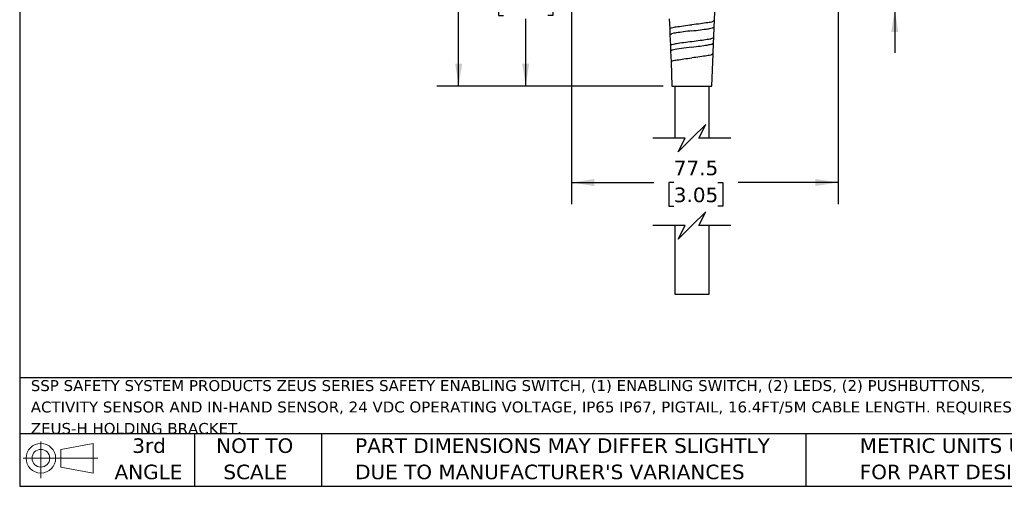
# Model space of a CAD drawing. Header units: millimetres. Extents: x 13 to 546, y 13 to 419.
# Tile 1 of 21: x 13 to 299, y 13 to 148. Entities that reach past the tile are written whole.
import ezdxf

# ---------------------------------------------------------------- set-up
doc = ezdxf.new("R2010")
doc.units = ezdxf.units.MM
doc.header["$LTSCALE"] = 2
doc.linetypes.add('SLD-Solid', pattern=[0])
doc.layers.add('DIMENSIONS', color=140, linetype='SLD-Solid', lineweight=25)
doc.layers.add('TEXT', color=140, linetype='SLD-Solid', lineweight=25)
doc.styles.add('SLDTEXTSTYLE0', font='VERDANA.TTF')
doc.dimstyles.new('SLDDIMSTYLE0', dxfattribs={"dimtxt": 4.316016, "dimasz": 6.604, "dimexe": 0, "dimexo": 0.0625, "dimgap": 1.079004, "dimtad": 0, "dimtih": 1, "dimtoh": 1, "dimrnd": 1e-09, "dimzin": 12, "dimdsep": 46, "dimtxsty": 'SLDTEXTSTYLE0', "dimsah": 1, "dimcen": 0.09, "dimadec": 0, "dimazin": 3, "dimtfac": 1, "dimtofl": 0, "dimtmove": 0, "dimatfit": 3, "dimfxl": 0, "dimfrac": 2, "dimtolj": 1, "dimtzin": 12, "dimarcsym": 0})
doc.dimstyles.new('SLDDIMSTYLE1', dxfattribs={"dimtxt": 4.316016, "dimasz": 6.604, "dimexe": 0, "dimexo": 0.0625, "dimgap": 1.079004, "dimtad": 0, "dimtih": 1, "dimtoh": 1, "dimrnd": 1e-09, "dimzin": 4, "dimdsep": 46, "dimtxsty": 'SLDTEXTSTYLE0', "dimsah": 1, "dimcen": 0.09, "dimadec": 0, "dimazin": 1, "dimtfac": 1, "dimtmove": 0, "dimatfit": 0, "dimfxl": 0, "dimfrac": 2, "dimtolj": 1, "dimtzin": 12, "dimarcsym": 0})

# ---------------------------------------------------------------- blocks, each defined once
blk = doc.blocks.new('Block11')
at = {"color": 7, "linetype": 'SLD-Solid', "lineweight": 18}
for p, q in [((5.18, 10.62), (5.18, 0)), ((10.96, 8.33), (20.35, 10.06)), ((20.35, 10.06), (20.35, 1.46)), ((0, 5.76), (21.75, 5.76)), ((10.96, 3.19), (10.96, 8.33)), ((10.96, 3.19), (20.35, 1.46))]:
    blk.add_line(p, q, dxfattribs=at)
for radius in [4.3, 2.57]:
    blk.add_circle((5.18, 5.76), radius, dxfattribs=at)
blk = doc.blocks.new('Block12')
at = {"color": 7, "linetype": 'Continuous'}
blk.add_blockref('Block11', (0, 0), dxfattribs=at)
blk = doc.blocks.new('SW_NOTE_0')
at = {"layer": 'TEXT', "color": 0, "char_height": 3.175, "attachment_point": 1, "style": 'SLDTEXTSTYLE0'}
for s, insert in [('SSP SAFETY SYSTEM PRODUCTS ZEUS SERIES SAFETY ENABLING SWITCH, (1) ENABLING SWITCH, (2) LEDS, (2) PUSHBUTTONS, ', (0, 4.03)), ('ACTIVITY SENSOR AND IN-HAND SENSOR, 24 VDC OPERATING VOLTAGE, IP65 IP67, PIGTAIL, 16.4FT/5M CABLE LENGTH. REQUIRES ', (0, -2.2)), ('ZEUS-H HOLDING BRACKET.', (0, -8.43))]:
    blk.add_mtext(s, dxfattribs=dict(at, insert=insert))
blk = doc.blocks.new('SW_NOTE_0_3')
at = {"layer": 'TEXT', "color": 0, "char_height": 4.2333, "attachment_point": 1, "style": 'SLDTEXTSTYLE0'}
for s, insert in [('PART DIMENSIONS MAY DIFFER SLIGHTLY ', (0, 5.38)), ("DUE TO MANUFACTURER'S VARIANCES", (0, -2.27))]:
    blk.add_mtext(s, dxfattribs=dict(at, insert=insert))
blk = doc.blocks.new('SW_NOTE_0_4')
at = {"layer": 'TEXT', "color": 0, "char_height": 4.233, "attachment_point": 2, "style": 'SLDTEXTSTYLE0'}
for s, insert in [('NOT TO', (10.52, 5.38)), ('SCALE', (10.71, -2.27))]:
    blk.add_mtext(s, dxfattribs=dict(at, insert=insert))
blk = doc.blocks.new('SW_NOTE_0_5')
at = {"layer": 'TEXT', "color": 0, "char_height": 4.233, "attachment_point": 2, "style": 'SLDTEXTSTYLE0'}
for s, insert in [('3rd', (4.63, 5.38)), ('ANGLE', (4.44, -2.27))]:
    blk.add_mtext(s, dxfattribs=dict(at, insert=insert))
blk = doc.blocks.new('SW_NOTE_0_6')
at = {"layer": 'TEXT', "color": 0, "char_height": 4.2333, "attachment_point": 1, "style": 'SLDTEXTSTYLE0'}
for s, insert in [('METRIC UNITS USED ', (0, 5.38)), ('FOR PART DESIGN', (0, -2.27))]:
    blk.add_mtext(s, dxfattribs=dict(at, insert=insert))
blk = doc.blocks.new('_D_2')
at = {"layer": 'DIMENSIONS'}
for p, q in [((171.11, 186.46), (153.47, 186.46)), ((159.82, 186.46), (159.82, 164.35)), ((153.41, 156.52), (151.96, 156.52)), ((151.96, 156.52), (151.96, 149.66)), ((166.23, 156.52), (167.68, 156.52)), ((167.68, 156.52), (167.68, 149.66)), ((151.96, 149.66), (153.41, 149.66)), ((167.68, 149.66), (166.23, 149.66)), ((159.82, 129.07), (159.82, 148.69)), ((199.81, 129.07), (153.47, 129.07))]:
    blk.add_line(p, q, dxfattribs=at)
for points in [[(159.82, 186.46), (158.8, 179.86), (160.84, 179.86)], [(159.82, 129.07), (160.84, 135.68), (158.8, 135.68)]]:
    blk.add_solid(points, dxfattribs=at)
at = {"layer": 'DIMENSIONS', "char_height": 4.233, "attachment_point": 1, "style": 'SLDTEXTSTYLE0'}
for s, insert in [('57.4', (153.41, 162.86)), ('2.26', (153.41, 155.04))]:
    blk.add_mtext(s, dxfattribs=dict(at, insert=insert))
blk = doc.blocks.new('_D_3')
at = {"layer": 'DIMENSIONS'}
for p, q in [((237.48, 371.22), (133.98, 371.22)), ((140.33, 371.22), (140.33, 254.33)), ((133.92, 246.5), (132.47, 246.5)), ((132.47, 246.5), (132.47, 239.64)), ((146.75, 246.5), (148.2, 246.5)), ((148.2, 246.5), (148.2, 239.64)), ((132.47, 239.64), (133.92, 239.64)), ((140.33, 129.07), (140.33, 238.68)), ((148.2, 239.64), (146.75, 239.64)), ((199.81, 129.07), (133.98, 129.07))]:
    blk.add_line(p, q, dxfattribs=at)
for points in [[(140.33, 371.22), (139.32, 364.62), (141.35, 364.62)], [(140.33, 129.07), (141.35, 135.68), (139.32, 135.68)]]:
    blk.add_solid(points, dxfattribs=at)
at = {"layer": 'DIMENSIONS', "char_height": 4.233, "attachment_point": 1, "style": 'SLDTEXTSTYLE0'}
for s, insert in [('242.1', (132.13, 252.84)), ('9.53', (133.92, 245.02))]:
    blk.add_mtext(s, dxfattribs=dict(at, insert=insert))
blk = doc.blocks.new('_D_4')
at = {"layer": 'DIMENSIONS'}
for p, q in [((173.15, 184.42), (173.15, 94.73)), ((250.68, 160.21), (250.68, 94.73)), ((173.15, 101.08), (197.03, 101.08)), ((202.88, 101.08), (201.43, 101.08)), ((201.43, 101.08), (201.43, 94.22)), ((215.71, 101.08), (217.16, 101.08)), ((217.16, 101.08), (217.16, 94.22)), ((250.68, 101.08), (221.56, 101.08)), ((201.43, 94.22), (202.88, 94.22)), ((217.16, 94.22), (215.71, 94.22))]:
    blk.add_line(p, q, dxfattribs=at)
for points in [[(173.15, 101.08), (179.75, 100.06), (179.75, 102.09)], [(250.68, 101.08), (244.07, 102.09), (244.07, 100.06)]]:
    blk.add_solid(points, dxfattribs=at)
at = {"layer": 'DIMENSIONS', "char_height": 4.233, "attachment_point": 1, "style": 'SLDTEXTSTYLE0'}
for s, insert in [('77.5', (202.88, 107.42)), ('3.05', (202.88, 99.59))]:
    blk.add_mtext(s, dxfattribs=dict(at, insert=insert))
blk = doc.blocks.new('_D_5')
at = {"layer": 'DIMENSIONS'}
for p, q in [((267.13, 190.46), (267.13, 203.16)), ((251.22, 190.46), (273.48, 190.46)), ((260.72, 172.99), (259.27, 172.99)), ((259.27, 172.99), (259.27, 166.13)), ((273.55, 172.99), (274.99, 172.99)), ((274.99, 172.99), (274.99, 166.13)), ((259.27, 166.13), (260.72, 166.13)), ((274.99, 166.13), (273.55, 166.13)), ((252.72, 151.46), (273.48, 151.46)), ((267.13, 151.46), (267.13, 138.76))]:
    blk.add_line(p, q, dxfattribs=at)
for points in [[(267.13, 190.46), (268.15, 197.06), (266.12, 197.06)], [(267.13, 151.46), (266.12, 144.86), (268.15, 144.86)]]:
    blk.add_solid(points, dxfattribs=at)
at = {"layer": 'DIMENSIONS', "char_height": 4.233, "attachment_point": 1, "style": 'SLDTEXTSTYLE0'}
for s, insert in [('39.0', (260.72, 179.33)), ('1.54', (260.72, 171.5))]:
    blk.add_mtext(s, dxfattribs=dict(at, insert=insert))

msp = doc.modelspace()

# ---------------------------------------------------------------- linework, layer by layer
for p, q in [((214.701, 148.163), (214.813, 151.02)), ((201.58, 148.694), (201.696, 145.744)), ((214.511, 143.33), (214.63, 146.354)), ((214.637, 146.354), (214.709, 148.163)), ((201.688, 145.743), (201.757, 144.005)), ((201.764, 144.005), (201.885, 140.924)), ((214.45, 141.65), (214.517, 143.33)), ((201.88, 140.924), (201.945, 139.289)), ((214.322, 138.525), (214.445, 141.65)), ((201.949, 139.289), (202.073, 136.129)), ((213.951, 129.074), (214.326, 138.525)), ((202.07, 136.129), (202.351, 129.074)), ((202.351, 129.074), (213.951, 129.074)), ((203.151, 129.074), (203.151, 113.951)), ((213.151, 113.951), (213.151, 129.074)), ((203.151, 88.551), (203.151, 68.588)), ((213.151, 68.588), (213.151, 88.551)), ((203.151, 68.588), (213.151, 68.588))]:
    msp.add_line(p, q)
at = {"flags": 128}
msp.add_lwpolyline([(208.151, 140.472), (205.764, 140.176), (203.749, 139.881), (202.411, 139.585), (201.949, 139.289), (201.949, 139.289)], dxfattribs=at)
for points, knots in [([(201.696, 145.744), (201.696, 145.744), (201.532, 145.839), (202.784, 146.255), (203.612, 146.341), (205.857, 146.694), (207.345, 146.861), (208.15, 146.952)], [0, 0, 0, 0, 0.0000312, 0.0858533, 0.301418, 0.6217487, 1, 1, 1, 1]), ([(214.701, 148.163), (214.534, 148.053), (213.959, 147.673), (212.519, 147.554), (210.53, 147.216), (208.984, 147.044), (208.15, 146.952)], [0, 0, 0, 0, 0.0883981, 0.3057802, 0.6254522, 1, 1, 1, 1]), ([(208.15, 145.181), (208.95, 145.27), (210.432, 145.436), (212.681, 145.767), (213.506, 145.873), (214.795, 146.252), (214.629, 146.354), (214.629, 146.354)], [0, 0, 0, 0, 0.3747785, 0.6945951, 0.9119672, 0.9999743, 1, 1, 1, 1]), ([(208.15, 145.181), (207.328, 145.092), (205.809, 144.927), (203.866, 144.594), (202.464, 144.487), (201.919, 144.111), (201.764, 144.005)], [0, 0, 0, 0, 0.37845604, 0.6989398, 0.91451935, 1, 1, 1, 1]), ([(208.152, 142.125), (208.962, 142.218), (210.463, 142.389), (212.393, 142.724), (213.794, 142.844), (214.349, 143.221), (214.51, 143.33)], [0, 0, 0, 0, 0.3743166, 0.6938253, 0.9112067, 1, 1, 1, 1]), ([(201.885, 140.924), (201.885, 140.924), (201.727, 141.021), (202.935, 141.429), (203.748, 141.52), (205.924, 141.868), (207.37, 142.035), (208.152, 142.125)], [0, 0, 0, 0, 0.000031, 0.0863177, 0.3018659, 0.6220107, 1, 1, 1, 1]), ([(208.151, 140.472), (208.95, 140.569), (210.431, 140.75), (212.316, 140.989), (213.385, 141.219), (213.782, 141.304)], [0, 0, 0, 0, 0.4241055, 0.7861259, 1, 1, 1, 1]), ([(213.782, 141.304), (213.842, 141.32), (214.088, 141.381), (214.294, 141.534), (214.45, 141.649)], [0, 0, 0, 0, 0.2444835, 1, 1, 1, 1]), ([(214.326, 138.525), (214.169, 138.416), (213.632, 138.043), (212.268, 137.92), (210.394, 137.588), (208.937, 137.418), (208.151, 137.326)], [0, 0, 0, 0, 0.0894455, 0.3068777, 0.6261335, 1, 1, 1, 1]), ([(202.073, 136.129), (202.22, 136.238), (202.731, 136.616), (204.074, 136.731), (205.921, 137.066), (207.367, 137.234), (208.151, 137.325)], [0, 0, 0, 0, 0.0867753, 0.3022796, 0.6222282, 1, 1, 1, 1])]:
    msp.add_open_spline(points, degree=3, knots=knots)
at = {"layer": 'DIMENSIONS', "color": 140}
for p, q in [((212.151, 117.951), (208.151, 113.951)), ((210.151, 113.951), (212.151, 117.951)), ((206.151, 113.951), (196.801, 113.951)), ((208.151, 113.951), (204.151, 109.951)), ((204.151, 109.951), (206.151, 113.951)), ((219.501, 113.951), (210.151, 113.951)), ((212.151, 92.551), (208.151, 88.551)), ((210.151, 88.551), (212.151, 92.551)), ((206.151, 88.551), (196.801, 88.551)), ((208.151, 88.551), (204.151, 84.551)), ((204.151, 84.551), (206.151, 88.551)), ((219.501, 88.551), (210.151, 88.551))]:
    msp.add_line(p, q, dxfattribs=at)
at = {"layer": 'TEXT'}
for p, q in [((12.7, 419.1), (12.7, 12.7)), ((546.1, 44.252), (12.7, 44.252)), ((546.1, 27.94), (12.7, 27.94)), ((63.5, 27.94), (63.5, 12.7)), ((100.423, 27.94), (100.423, 12.7)), ((241.293, 27.94), (241.293, 12.7)), ((12.7, 12.7), (546.1, 12.7))]:
    msp.add_line(p, q, dxfattribs=at)

# ---------------------------------------------------------------- block references
for name, p in [('SW_NOTE_0', (15.931, 39.554)), ('SW_NOTE_0_5', (45.695, 21.271)), ('SW_NOTE_0_4', (70.514, 21.271)), ('SW_NOTE_0_3', (110.239, 21.271)), ('SW_NOTE_0_6', (256.957, 21.271)), ('Block12', (13.676, 15.108))]:
    msp.add_blockref(name, p, dxfattribs=at)

# ---------------------------------------------------------------- dimensions: what is measured, and where the dimension line sits
at = {"layer": 'DIMENSIONS'}
for base, p1, p2, dimstyle, picture, middle in [((140.334, 371.22), (202.351, 129.074), (240.018, 371.22), 'SLDDIMSTYLE0', '_D_3', (140.334, 246.501)), ((267.133, 151.461), (248.675, 190.461), (250.175, 151.461), 'SLDDIMSTYLE1', '_D_5', (267.133, 172.986)), ((159.82, 129.074), (173.651, 186.461), (202.351, 129.074), 'SLDDIMSTYLE0', '_D_2', (159.82, 156.521))]:
    dim = msp.add_linear_dim(base=base, p1=p1, p2=p2, angle=90, dimstyle=dimstyle, dxfattribs=at)
    dim.commit()
    dim.dimension.update_dxf_attribs({"geometry": picture, "text_midpoint": middle, "dimtype": 160})
dim = msp.add_linear_dim(base=(250.675, 101.076), p1=(173.151, 186.961), p2=(250.675, 162.75), dimstyle='SLDDIMSTYLE0', dxfattribs=at)
dim.commit()
dim.dimension.update_dxf_attribs({"geometry": '_D_4', "text_midpoint": (209.295, 101.076), "dimtype": 160})

doc.saveas('drawing.dxf')
